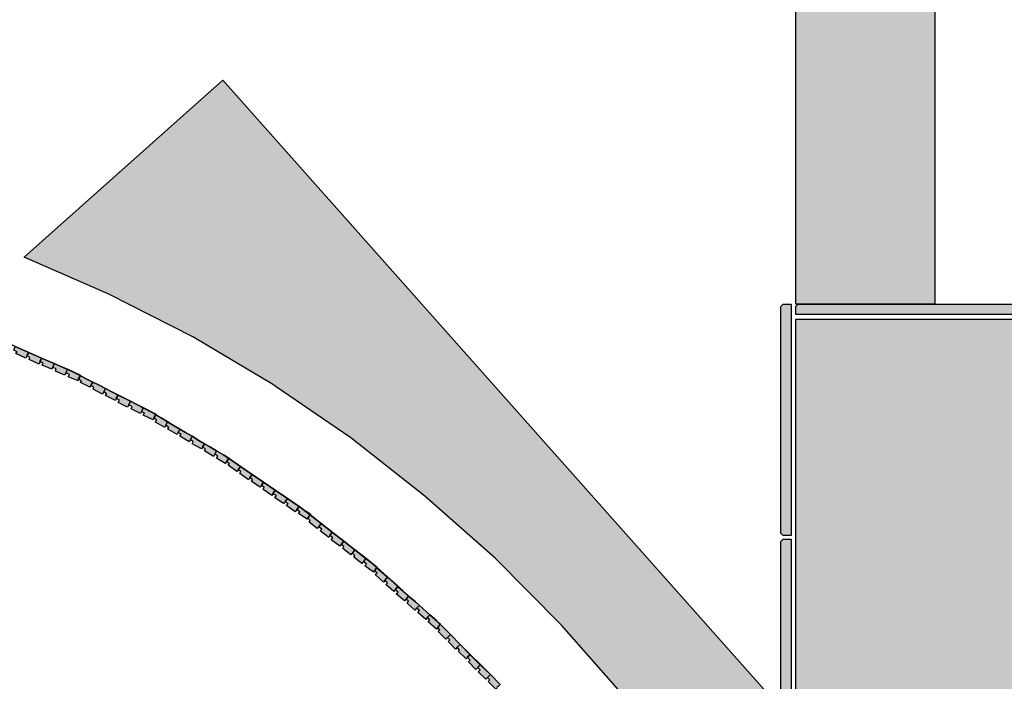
# Model space of a CAD drawing. Header units: millimetres. Extents: x -4985 to 43235, y -185 to 35000.
# Tile 6 of 14: x 14260 to 15954, y 6372 to 7510. Entities that reach past the tile are written whole.
import ezdxf

# ---------------------------------------------------------------- set-up
doc = ezdxf.new("R2010")
doc.units = ezdxf.units.MM
doc.layers.add('A-MURI-NUOVI', color=40, linetype='Continuous')
doc.layers.add('A-PILASTRI', color=8, linetype='Continuous')

msp = doc.modelspace()

# ---------------------------------------------------------------- hatches: boundary and pattern name
at = {"layer": 'A-MURI-NUOVI'}
for points in [[(15595, 8918), (15834, 8918), (15834, 7021), (15595, 7021), (15595, 8918)], [(15681, 6200), (15694, 5776), (15661.6, 5822.5), (15540, 5997), (15510, 6048), (15488, 6086), (15397, 6220), (15299, 6348), (15192, 6469), (15078, 6584), (14957, 6691), (14830, 6791), (14700, 6880), (14697, 6882), (14558, 6965), (14414, 7038), (14268, 7102), (14610, 7406), (15681, 6200)], [(14309.1, 6923.5), (14298, 6928), (14276, 6938), (14253, 6948), (14240.5, 6953.7), (14309.1, 6923.5)], [(14254, 6936), (14256, 6939), (14250.5, 6941.8), (14253, 6948), (14276, 6938), (14273, 6932), (14271, 6928), (14254, 6936)], [(14298, 6928), (14295, 6922), (14295.5, 6921.8), (14294, 6918), (14277, 6926), (14278, 6929), (14273, 6932), (14276, 6938), (14298, 6928)], [(14295, 6922), (14298, 6928), (14295.5, 6921.8), (14295, 6922)], [(14299, 6916), (14301, 6920), (14295.5, 6921.8), (14298, 6928), (14309.1, 6923.5), (14319.9, 6918.7), (14316, 6909), (14299, 6916)], [(14320, 6919), (14319.9, 6918.7), (14309.1, 6923.5), (14320, 6919)], [(14342.8, 6908.6), (14340, 6903), (14338, 6899), (14322, 6906), (14323, 6910), (14318, 6912), (14319.9, 6918.7), (14342.8, 6908.6)], [(14343, 6909), (14342.8, 6908.6), (14319.9, 6918.7), (14320, 6919), (14343, 6909)], [(14319.9, 6918.7), (14320, 6919), (14319.9, 6918.7), (14319.9, 6918.7)], [(14364, 6896.5), (14361, 6892), (14362, 6891.5), (14361, 6889), (14344, 6896), (14346, 6900), (14340, 6903), (14342.8, 6908.6), (14351, 6905), (14364.6, 6898), (14364, 6896.5)], [(14342.8, 6908.6), (14343, 6909), (14365, 6899), (14364.6, 6898), (14351, 6905), (14342.8, 6908.6)], [(14361, 6892), (14364, 6896.5), (14362, 6891.5), (14361, 6892)], [(14365, 6886), (14367, 6889), (14362, 6891.5), (14364, 6896.5), (14364.9, 6897.9), (14377.2, 6891.6), (14386, 6887), (14381, 6878), (14365, 6886)], [(14364.9, 6897.9), (14364, 6896.5), (14364.6, 6898), (14364.9, 6897.9)], [(14364.9, 6897.9), (14365, 6898), (14377.2, 6891.6), (14364.9, 6897.9)], [(14386, 6887), (14377.2, 6891.6), (14396, 6882), (14386, 6887)], [(14407.9, 6875.9), (14405, 6870), (14403, 6866), (14387, 6875), (14388, 6878), (14383, 6881), (14386, 6887), (14396, 6882), (14407.9, 6875.9)], [(14408, 6876), (14407.9, 6875.9), (14396, 6882), (14408, 6876)], [(14429.8, 6864.7), (14426, 6859), (14426.8, 6858.6), (14425, 6855), (14408, 6864), (14410, 6867), (14405, 6870), (14407.9, 6875.9), (14429.8, 6864.7)], [(14430, 6865), (14429.8, 6864.7), (14407.9, 6875.9), (14408, 6876), (14430, 6865)], [(14426, 6859), (14429.8, 6864.7), (14429.8, 6864.7), (14426.8, 6858.6), (14426, 6859)], [(14430, 6852), (14432, 6856), (14426.8, 6858.6), (14429.8, 6864.7), (14451, 6853.9), (14448, 6848), (14446, 6844), (14430, 6852)], [(14451, 6854), (14451, 6853.9), (14429.8, 6864.7), (14430, 6865), (14451, 6854)], [(14429.8, 6864.7), (14430, 6865), (14429.8, 6864.7), (14429.8, 6864.7)], [(14448, 6848), (14451, 6853.9), (14472.9, 6842.7), (14468, 6833), (14452, 6841), (14454, 6845), (14448, 6848)], [(14451, 6853.9), (14451, 6854), (14473, 6843), (14472.9, 6842.7), (14451, 6853.9)], [(14494, 6831), (14491, 6825), (14491.4, 6824.8), (14490, 6822), (14473, 6830), (14475, 6834), (14470, 6836), (14472.9, 6842.7), (14486, 6836), (14494.5, 6831), (14494.4, 6830.8), (14494, 6831)], [(14472.9, 6842.7), (14473, 6843), (14495, 6832), (14494.5, 6831), (14486, 6836), (14472.9, 6842.7)], [(14473, 6843), (14472.9, 6842.7), (14472.9, 6842.7), (14473, 6843)], [(14491, 6825), (14494, 6831), (14494.4, 6830.8), (14491.4, 6824.8), (14491, 6825)], [(14494, 6818), (14496, 6822), (14491.4, 6824.8), (14494.4, 6830.8), (14503.9, 6825.4), (14514.9, 6818.8), (14512, 6813), (14510, 6809), (14494, 6818)], [(14503.9, 6825.4), (14494.4, 6830.8), (14494.5, 6831), (14503.9, 6825.4)], [(14515, 6819), (14514.9, 6818.8), (14503.9, 6825.4), (14515, 6819)], [(14512, 6813), (14514.9, 6818.8), (14526.3, 6812), (14536, 6806), (14531, 6797), (14515, 6806), (14517, 6809), (14512, 6813)], [(14514.9, 6818.8), (14515, 6819), (14526.3, 6812), (14514.9, 6818.8)], [(14545.5, 6800.5), (14536, 6806), (14526.3, 6812), (14545.5, 6800.5)], [(14556.9, 6793.8), (14554, 6788), (14552, 6784), (14536, 6794), (14538, 6797), (14533, 6800), (14536, 6806), (14545.5, 6800.5), (14556.9, 6793.8)], [(14557, 6794), (14556.9, 6793.8), (14545.5, 6800.5), (14557, 6794)], [(14557, 6781), (14559, 6784), (14554, 6788), (14556.9, 6793.8), (14568.6, 6786.8), (14578, 6781), (14573, 6772), (14557, 6781)], [(14556.9, 6793.8), (14557, 6794), (14568.6, 6786.8), (14556.9, 6793.8)], [(14587.2, 6775.7), (14578, 6781), (14568.6, 6786.8), (14587.2, 6775.7)], [(14578, 6769), (14580, 6772), (14575, 6775), (14578, 6781), (14587.2, 6775.7), (14598.9, 6768.8), (14596, 6763), (14594, 6759), (14578, 6769)], [(14599, 6769), (14598.9, 6768.8), (14587.2, 6775.7), (14599, 6769)], [(14596, 6763), (14598.9, 6768.8), (14611, 6761.6), (14619.2, 6756.5), (14620, 6756), (14616, 6750), (14614, 6747), (14599, 6756), (14601, 6760), (14596, 6763)], [(14598.9, 6768.8), (14599, 6769), (14611, 6761.6), (14598.9, 6768.8)], [(14619.2, 6756.5), (14611, 6761.6), (14617, 6758), (14619.2, 6756.5)], [(14619, 6744), (14621, 6747), (14616, 6750), (14620, 6756), (14622.7, 6754.1), (14640, 6742), (14636, 6736), (14634, 6733), (14619, 6744)], [(14620, 6756), (14620, 6756), (14619.2, 6756.5), (14620, 6756)], [(14620, 6756), (14620, 6756), (14622.7, 6754.1), (14620, 6756)], [(14640, 6742), (14622.7, 6754.1), (14680, 6715), (14660, 6728), (14640, 6742)], [(14636, 6736), (14640, 6742), (14660, 6728), (14656, 6723), (14656.4, 6722.7), (14654, 6719), (14639, 6730), (14641, 6733), (14636, 6736)], [(14656, 6723), (14660, 6728), (14656.4, 6722.7), (14656, 6723)], [(14659, 6716), (14661, 6719), (14656.4, 6722.7), (14660, 6728), (14680, 6715), (14676, 6709), (14674, 6706), (14659, 6716)], [(14700, 6701), (14696, 6695), (14694, 6692), (14679, 6702), (14681, 6706), (14676, 6709), (14680, 6715), (14700, 6701)], [(14745.2, 6670.2), (14741, 6673), (14721, 6687), (14700, 6701), (14680, 6715), (14743, 6672), (14745.2, 6670.2)], [(14699, 6688), (14702, 6692), (14696, 6695), (14700, 6701), (14721, 6687), (14714, 6678), (14699, 6688)], [(14741, 6673), (14737, 6668), (14737.1, 6667.9), (14734, 6664), (14719, 6675), (14722, 6678), (14717, 6681), (14721, 6687), (14741, 6673)], [(14737, 6668), (14741, 6673), (14737.1, 6667.9), (14737, 6668)], [(14740, 6661), (14742, 6664), (14737.1, 6667.9), (14741, 6673), (14745.2, 6670.2), (14759.9, 6658.8), (14756, 6653), (14756.2, 6652.8), (14755, 6651), (14740, 6661)], [(14761, 6660), (14760.2, 6658.8), (14760, 6659), (14759.9, 6658.8), (14745.2, 6670.2), (14761, 6660)], [(14760.1, 6658.6), (14756.2, 6652.8), (14756, 6653), (14759.9, 6658.8), (14760.1, 6658.6)], [(14756.2, 6652.8), (14760.1, 6658.6), (14778.9, 6643.9), (14772, 6635), (14758, 6646), (14760, 6649), (14756.2, 6652.8)], [(14760.2, 6658.8), (14760.1, 6658.6), (14759.9, 6658.8), (14760, 6659), (14760.2, 6658.8)], [(14760.1, 6658.6), (14760.2, 6658.8), (14779, 6644), (14778.9, 6643.9), (14760.1, 6658.6)], [(14777, 6631), (14780, 6634), (14775, 6638), (14778.9, 6643.9), (14798, 6628.9), (14794, 6623), (14792, 6620), (14777, 6631)], [(14778.9, 6643.9), (14779, 6644), (14798, 6629), (14798, 6628.9), (14778.9, 6643.9)], [(14779, 6644), (14778.9, 6643.9), (14778.9, 6643.9), (14779, 6644)], [(14794, 6623), (14798, 6628.9), (14817.6, 6613.5), (14813, 6608), (14813.2, 6607.8), (14811, 6605), (14796, 6616), (14799, 6619), (14794, 6623)], [(14798, 6628.9), (14798, 6629), (14818, 6614), (14817.6, 6613.5), (14798, 6628.9)], [(14817.6, 6613.5), (14813.2, 6607.8), (14813, 6608), (14817.6, 6613.5), (14817.6, 6613.5)], [(14813.2, 6607.8), (14817.6, 6613.5), (14836.7, 6598.6), (14830, 6590), (14816, 6601), (14818, 6604), (14813.2, 6607.8)], [(14817.6, 6613.5), (14818, 6614), (14837, 6599), (14836.7, 6598.6), (14817.6, 6613.5)], [(14818, 6614), (14817.6, 6613.5), (14817.6, 6613.5), (14818, 6614)], [(14835, 6586), (14837, 6589), (14833, 6593), (14836.7, 6598.6), (14855.8, 6583.7), (14849, 6575), (14835, 6586)], [(14836.7, 6598.6), (14837, 6599), (14856, 6584), (14855.8, 6583.7), (14836.7, 6598.6)], [(14837, 6599), (14836.7, 6598.6), (14836.7, 6598.6), (14837, 6599)], [(14873, 6566), (14870, 6563), (14870.7, 6562.5), (14869, 6560), (14854, 6571), (14857, 6574), (14852, 6578), (14855.8, 6583.7), (14863, 6578), (14874.3, 6568), (14873, 6566)], [(14855.8, 6583.7), (14856, 6584), (14875, 6569), (14874.3, 6568), (14863, 6578), (14855.8, 6583.7)], [(14855.8, 6583.7), (14856, 6584), (14855.8, 6583.7), (14855.8, 6583.7)], [(14870, 6563), (14873, 6566), (14870.7, 6562.5), (14870, 6563)], [(14872, 6556), (14875, 6559), (14870.7, 6562.5), (14873, 6566), (14874.7, 6567.7), (14892.7, 6551.7), (14888, 6546), (14888.2, 6545.8), (14886, 6543), (14872, 6556)], [(14874.7, 6567.7), (14873, 6566), (14874.3, 6568), (14874.7, 6567.7)], [(14874.7, 6567.7), (14875, 6568), (14893, 6552), (14892.7, 6551.7), (14874.7, 6567.7)], [(14892.7, 6551.7), (14893, 6552), (14911, 6536), (14910.7, 6535.7), (14892.7, 6551.7)], [(14893, 6552), (14892.7, 6551.7), (14892.7, 6551.7), (14893, 6552)], [(14892.7, 6551.7), (14888.2, 6545.8), (14888, 6546), (14892.7, 6551.7), (14892.7, 6551.7)], [(14888.2, 6545.8), (14892.7, 6551.7), (14910.7, 6535.7), (14906, 6530), (14906.2, 6529.8), (14904, 6527), (14890, 6539), (14893, 6542), (14888.2, 6545.8)], [(14906, 6530), (14910.7, 6535.7), (14910.8, 6535.7), (14906.2, 6529.8), (14906, 6530)], [(14908, 6523), (14911, 6526), (14906.2, 6529.8), (14910.8, 6535.7), (14920, 6527.5), (14929, 6519), (14922, 6511), (14908, 6523)], [(14910.7, 6535.7), (14911, 6536), (14910.8, 6535.7), (14910.7, 6535.7)], [(14911, 6536), (14920, 6527.5), (14910.8, 6535.7), (14911, 6536)], [(14941, 6508.9), (14929, 6519), (14920, 6527.5), (14941, 6508.9)], [(14927, 6507), (14929, 6510), (14925, 6514), (14929, 6519), (14941, 6508.9), (14947.8, 6502.8), (14943, 6498), (14940, 6495), (14927, 6507)], [(14948, 6503), (14947.8, 6502.8), (14941, 6508.9), (14948, 6503)], [(14943, 6498), (14947.8, 6502.8), (14965.9, 6486.9), (14961, 6482), (14961.4, 6481.7), (14959, 6479), (14945, 6491), (14948, 6494), (14943, 6498)], [(14947.8, 6502.8), (14948, 6503), (14966, 6487), (14965.9, 6486.9), (14947.8, 6502.8)], [(14961, 6482), (14965.9, 6486.9), (14965.9, 6486.9), (14961.4, 6481.7), (14961, 6482)], [(14980.5, 6466.5), (14979, 6465), (14979.2, 6464.8), (14977, 6462), (14963, 6475), (14966, 6478), (14961.4, 6481.7), (14965.9, 6486.9), (14977, 6477), (14983.6, 6470.4), (14980.5, 6466.5)], [(14984, 6471), (14983.6, 6470.4), (14977, 6477), (14965.9, 6486.9), (14966, 6487), (14984, 6471)], [(14965.9, 6486.9), (14966, 6487), (14965.9, 6486.9), (14965.9, 6486.9)], [(15001, 6453), (14996, 6448), (14993, 6445), (14980, 6458), (14983, 6461), (14979.2, 6464.8), (14980.5, 6466.5), (14984, 6470), (15001, 6453)], [(14984, 6470), (14980.5, 6466.5), (14983.6, 6470.4), (14984, 6470)], [(14979, 6465), (14980.5, 6466.5), (14979.2, 6464.8), (14979, 6465)], [(14997, 6441), (15000, 6444), (14996, 6448), (15001, 6453), (15018, 6436), (15013, 6431), (15010, 6428), (14997, 6441)], [(15035, 6418), (15030, 6414), (15030.5, 6413.5), (15028, 6411), (15015, 6424), (15017, 6426), (15013, 6431), (15018, 6436), (15035, 6418)], [(15052, 6401), (15035, 6418), (15018, 6436), (15070, 6384), (15052, 6401)], [(15030, 6414), (15035, 6418), (15030.5, 6413.5), (15030, 6414)], [(15032, 6406), (15035, 6409), (15030.5, 6413.5), (15035, 6418), (15052, 6401), (15045, 6393), (15032, 6406)], [(15070, 6384), (15065, 6379), (15062, 6376), (15049, 6389), (15052, 6392), (15048, 6396), (15052, 6401), (15070, 6384)], [(15066, 6372), (15069, 6375), (15065, 6379), (15070, 6384), (15085, 6369), (15086.9, 6366.9), (15084, 6364), (15081, 6362), (15081.5, 6361.5), (15079, 6359), (15066, 6372)]]:
    msp.add_hatch(color=40, dxfattribs=at).paths.add_polyline_path(points)
at = {"layer": 'A-PILASTRI'}
for points in [[(15587, 7021), (15587, 6623), (15573, 6623), (15569, 6627), (15569, 7017), (15573, 7021), (15587, 7021)], [(16025, 7003), (15595, 7003), (15595, 7017), (15599, 7021), (16021, 7021), (16025, 7017), (16025, 7003)], [(16025, 6995), (16025, 6245), (15595, 6245), (15595, 6995), (16025, 6995)], [(15587, 6617), (15587, 6219), (15573, 6219), (15569, 6223), (15569, 6613), (15573, 6617), (15587, 6617)]]:
    msp.add_hatch(color=8, dxfattribs=at).paths.add_polyline_path(points)

# ---------------------------------------------------------------- linework, layer by layer
at = {"layer": 'A-MURI-NUOVI'}
for points in [[(15595, 8918), (15834, 8918), (15834, 7021), (15595, 7021), (15595, 8918)], [(15681, 6200), (15694, 5776), (15661.6, 5822.5), (15540, 5997), (15510, 6048), (15488, 6086), (15397, 6220), (15299, 6348), (15192, 6469), (15078, 6584), (14957, 6691), (14830, 6791), (14700, 6880), (14697, 6882), (14558, 6965), (14414, 7038), (14268, 7102), (14610, 7406), (15681, 6200)], [(14309.1, 6923.5), (14298, 6928), (14276, 6938), (14253, 6948), (14240.5, 6953.7), (14309.1, 6923.5)], [(14254, 6936), (14256, 6939), (14250.5, 6941.8), (14253, 6948), (14276, 6938), (14273, 6932), (14271, 6928), (14254, 6936)], [(14298, 6928), (14295, 6922), (14295.5, 6921.8), (14294, 6918), (14277, 6926), (14278, 6929), (14273, 6932), (14276, 6938), (14298, 6928)], [(14295, 6922), (14298, 6928), (14295.5, 6921.8), (14295, 6922)], [(14299, 6916), (14301, 6920), (14295.5, 6921.8), (14298, 6928), (14309.1, 6923.5), (14319.9, 6918.7), (14316, 6909), (14299, 6916)], [(14320, 6919), (14319.9, 6918.7), (14309.1, 6923.5), (14320, 6919)], [(14342.8, 6908.6), (14340, 6903), (14338, 6899), (14322, 6906), (14323, 6910), (14318, 6912), (14319.9, 6918.7), (14342.8, 6908.6)], [(14343, 6909), (14342.8, 6908.6), (14319.9, 6918.7), (14320, 6919), (14343, 6909)], [(14319.9, 6918.7), (14320, 6919), (14319.9, 6918.7), (14319.9, 6918.7)], [(14364, 6896.5), (14361, 6892), (14362, 6891.5), (14361, 6889), (14344, 6896), (14346, 6900), (14340, 6903), (14342.8, 6908.6), (14351, 6905), (14364.6, 6898), (14364, 6896.5)], [(14342.8, 6908.6), (14343, 6909), (14365, 6899), (14364.6, 6898), (14351, 6905), (14342.8, 6908.6)], [(14361, 6892), (14364, 6896.5), (14362, 6891.5), (14361, 6892)], [(14365, 6886), (14367, 6889), (14362, 6891.5), (14364, 6896.5), (14364.9, 6897.9), (14377.2, 6891.6), (14386, 6887), (14381, 6878), (14365, 6886)], [(14364.9, 6897.9), (14364, 6896.5), (14364.6, 6898), (14364.9, 6897.9)], [(14364.9, 6897.9), (14365, 6898), (14377.2, 6891.6), (14364.9, 6897.9)], [(14386, 6887), (14377.2, 6891.6), (14396, 6882), (14386, 6887)], [(14407.9, 6875.9), (14405, 6870), (14403, 6866), (14387, 6875), (14388, 6878), (14383, 6881), (14386, 6887), (14396, 6882), (14407.9, 6875.9)], [(14408, 6876), (14407.9, 6875.9), (14396, 6882), (14408, 6876)], [(14429.8, 6864.7), (14426, 6859), (14426.8, 6858.6), (14425, 6855), (14408, 6864), (14410, 6867), (14405, 6870), (14407.9, 6875.9), (14429.8, 6864.7)], [(14430, 6865), (14429.8, 6864.7), (14407.9, 6875.9), (14408, 6876), (14430, 6865)], [(14426, 6859), (14429.8, 6864.7), (14429.8, 6864.7), (14426.8, 6858.6), (14426, 6859)], [(14430, 6852), (14432, 6856), (14426.8, 6858.6), (14429.8, 6864.7), (14451, 6853.9), (14448, 6848), (14446, 6844), (14430, 6852)], [(14451, 6854), (14451, 6853.9), (14429.8, 6864.7), (14430, 6865), (14451, 6854)], [(14429.8, 6864.7), (14430, 6865), (14429.8, 6864.7), (14429.8, 6864.7)], [(14448, 6848), (14451, 6853.9), (14472.9, 6842.7), (14468, 6833), (14452, 6841), (14454, 6845), (14448, 6848)], [(14451, 6853.9), (14451, 6854), (14473, 6843), (14472.9, 6842.7), (14451, 6853.9)], [(14494, 6831), (14491, 6825), (14491.4, 6824.8), (14490, 6822), (14473, 6830), (14475, 6834), (14470, 6836), (14472.9, 6842.7), (14486, 6836), (14494.5, 6831), (14494.4, 6830.8), (14494, 6831)], [(14472.9, 6842.7), (14473, 6843), (14495, 6832), (14494.5, 6831), (14486, 6836), (14472.9, 6842.7)], [(14473, 6843), (14472.9, 6842.7), (14472.9, 6842.7), (14473, 6843)], [(14491, 6825), (14494, 6831), (14494.4, 6830.8), (14491.4, 6824.8), (14491, 6825)], [(14494, 6818), (14496, 6822), (14491.4, 6824.8), (14494.4, 6830.8), (14503.9, 6825.4), (14514.9, 6818.8), (14512, 6813), (14510, 6809), (14494, 6818)], [(14503.9, 6825.4), (14494.4, 6830.8), (14494.5, 6831), (14503.9, 6825.4)], [(14515, 6819), (14514.9, 6818.8), (14503.9, 6825.4), (14515, 6819)], [(14512, 6813), (14514.9, 6818.8), (14526.3, 6812), (14536, 6806), (14531, 6797), (14515, 6806), (14517, 6809), (14512, 6813)], [(14514.9, 6818.8), (14515, 6819), (14526.3, 6812), (14514.9, 6818.8)], [(14545.5, 6800.5), (14536, 6806), (14526.3, 6812), (14545.5, 6800.5)], [(14556.9, 6793.8), (14554, 6788), (14552, 6784), (14536, 6794), (14538, 6797), (14533, 6800), (14536, 6806), (14545.5, 6800.5), (14556.9, 6793.8)], [(14557, 6794), (14556.9, 6793.8), (14545.5, 6800.5), (14557, 6794)], [(14557, 6781), (14559, 6784), (14554, 6788), (14556.9, 6793.8), (14568.6, 6786.8), (14578, 6781), (14573, 6772), (14557, 6781)], [(14556.9, 6793.8), (14557, 6794), (14568.6, 6786.8), (14556.9, 6793.8)], [(14587.2, 6775.7), (14578, 6781), (14568.6, 6786.8), (14587.2, 6775.7)], [(14578, 6769), (14580, 6772), (14575, 6775), (14578, 6781), (14587.2, 6775.7), (14598.9, 6768.8), (14596, 6763), (14594, 6759), (14578, 6769)], [(14599, 6769), (14598.9, 6768.8), (14587.2, 6775.7), (14599, 6769)], [(14596, 6763), (14598.9, 6768.8), (14611, 6761.6), (14619.2, 6756.5), (14620, 6756), (14616, 6750), (14614, 6747), (14599, 6756), (14601, 6760), (14596, 6763)], [(14598.9, 6768.8), (14599, 6769), (14611, 6761.6), (14598.9, 6768.8)], [(14619.2, 6756.5), (14611, 6761.6), (14617, 6758), (14619.2, 6756.5)], [(14619, 6744), (14621, 6747), (14616, 6750), (14620, 6756), (14622.7, 6754.1), (14640, 6742), (14636, 6736), (14634, 6733), (14619, 6744)], [(14620, 6756), (14620, 6756), (14619.2, 6756.5), (14620, 6756)], [(14620, 6756), (14620, 6756), (14622.7, 6754.1), (14620, 6756)], [(14640, 6742), (14622.7, 6754.1), (14680, 6715), (14660, 6728), (14640, 6742)], [(14636, 6736), (14640, 6742), (14660, 6728), (14656, 6723), (14656.4, 6722.7), (14654, 6719), (14639, 6730), (14641, 6733), (14636, 6736)], [(14656, 6723), (14660, 6728), (14656.4, 6722.7), (14656, 6723)], [(14659, 6716), (14661, 6719), (14656.4, 6722.7), (14660, 6728), (14680, 6715), (14676, 6709), (14674, 6706), (14659, 6716)], [(14700, 6701), (14696, 6695), (14694, 6692), (14679, 6702), (14681, 6706), (14676, 6709), (14680, 6715), (14700, 6701)], [(14745.2, 6670.2), (14741, 6673), (14721, 6687), (14700, 6701), (14680, 6715), (14743, 6672), (14745.2, 6670.2)], [(14699, 6688), (14702, 6692), (14696, 6695), (14700, 6701), (14721, 6687), (14714, 6678), (14699, 6688)], [(14741, 6673), (14737, 6668), (14737.1, 6667.9), (14734, 6664), (14719, 6675), (14722, 6678), (14717, 6681), (14721, 6687), (14741, 6673)], [(14737, 6668), (14741, 6673), (14737.1, 6667.9), (14737, 6668)], [(14740, 6661), (14742, 6664), (14737.1, 6667.9), (14741, 6673), (14745.2, 6670.2), (14759.9, 6658.8), (14756, 6653), (14756.2, 6652.8), (14755, 6651), (14740, 6661)], [(14761, 6660), (14760.2, 6658.8), (14760, 6659), (14759.9, 6658.8), (14745.2, 6670.2), (14761, 6660)], [(14760.1, 6658.6), (14756.2, 6652.8), (14756, 6653), (14759.9, 6658.8), (14760.1, 6658.6)], [(14756.2, 6652.8), (14760.1, 6658.6), (14778.9, 6643.9), (14772, 6635), (14758, 6646), (14760, 6649), (14756.2, 6652.8)], [(14760.2, 6658.8), (14760.1, 6658.6), (14759.9, 6658.8), (14760, 6659), (14760.2, 6658.8)], [(14760.1, 6658.6), (14760.2, 6658.8), (14779, 6644), (14778.9, 6643.9), (14760.1, 6658.6)], [(14777, 6631), (14780, 6634), (14775, 6638), (14778.9, 6643.9), (14798, 6628.9), (14794, 6623), (14792, 6620), (14777, 6631)], [(14778.9, 6643.9), (14779, 6644), (14798, 6629), (14798, 6628.9), (14778.9, 6643.9)], [(14779, 6644), (14778.9, 6643.9), (14778.9, 6643.9), (14779, 6644)], [(14794, 6623), (14798, 6628.9), (14817.6, 6613.5), (14813, 6608), (14813.2, 6607.8), (14811, 6605), (14796, 6616), (14799, 6619), (14794, 6623)], [(14798, 6628.9), (14798, 6629), (14818, 6614), (14817.6, 6613.5), (14798, 6628.9)], [(14817.6, 6613.5), (14813.2, 6607.8), (14813, 6608), (14817.6, 6613.5), (14817.6, 6613.5)], [(14813.2, 6607.8), (14817.6, 6613.5), (14836.7, 6598.6), (14830, 6590), (14816, 6601), (14818, 6604), (14813.2, 6607.8)], [(14817.6, 6613.5), (14818, 6614), (14837, 6599), (14836.7, 6598.6), (14817.6, 6613.5)], [(14818, 6614), (14817.6, 6613.5), (14817.6, 6613.5), (14818, 6614)], [(14835, 6586), (14837, 6589), (14833, 6593), (14836.7, 6598.6), (14855.8, 6583.7), (14849, 6575), (14835, 6586)], [(14836.7, 6598.6), (14837, 6599), (14856, 6584), (14855.8, 6583.7), (14836.7, 6598.6)], [(14837, 6599), (14836.7, 6598.6), (14836.7, 6598.6), (14837, 6599)], [(14873, 6566), (14870, 6563), (14870.7, 6562.5), (14869, 6560), (14854, 6571), (14857, 6574), (14852, 6578), (14855.8, 6583.7), (14863, 6578), (14874.3, 6568), (14873, 6566)], [(14855.8, 6583.7), (14856, 6584), (14875, 6569), (14874.3, 6568), (14863, 6578), (14855.8, 6583.7)], [(14855.8, 6583.7), (14856, 6584), (14855.8, 6583.7), (14855.8, 6583.7)], [(14870, 6563), (14873, 6566), (14870.7, 6562.5), (14870, 6563)], [(14872, 6556), (14875, 6559), (14870.7, 6562.5), (14873, 6566), (14874.7, 6567.7), (14892.7, 6551.7), (14888, 6546), (14888.2, 6545.8), (14886, 6543), (14872, 6556)], [(14874.7, 6567.7), (14873, 6566), (14874.3, 6568), (14874.7, 6567.7)], [(14874.7, 6567.7), (14875, 6568), (14893, 6552), (14892.7, 6551.7), (14874.7, 6567.7)], [(14892.7, 6551.7), (14893, 6552), (14911, 6536), (14910.7, 6535.7), (14892.7, 6551.7)], [(14893, 6552), (14892.7, 6551.7), (14892.7, 6551.7), (14893, 6552)], [(14892.7, 6551.7), (14888.2, 6545.8), (14888, 6546), (14892.7, 6551.7), (14892.7, 6551.7)], [(14888.2, 6545.8), (14892.7, 6551.7), (14910.7, 6535.7), (14906, 6530), (14906.2, 6529.8), (14904, 6527), (14890, 6539), (14893, 6542), (14888.2, 6545.8)], [(14906, 6530), (14910.7, 6535.7), (14910.8, 6535.7), (14906.2, 6529.8), (14906, 6530)], [(14908, 6523), (14911, 6526), (14906.2, 6529.8), (14910.8, 6535.7), (14920, 6527.5), (14929, 6519), (14922, 6511), (14908, 6523)], [(14910.7, 6535.7), (14911, 6536), (14910.8, 6535.7), (14910.7, 6535.7)], [(14911, 6536), (14920, 6527.5), (14910.8, 6535.7), (14911, 6536)], [(14941, 6508.9), (14929, 6519), (14920, 6527.5), (14941, 6508.9)], [(14927, 6507), (14929, 6510), (14925, 6514), (14929, 6519), (14941, 6508.9), (14947.8, 6502.8), (14943, 6498), (14940, 6495), (14927, 6507)], [(14948, 6503), (14947.8, 6502.8), (14941, 6508.9), (14948, 6503)], [(14943, 6498), (14947.8, 6502.8), (14965.9, 6486.9), (14961, 6482), (14961.4, 6481.7), (14959, 6479), (14945, 6491), (14948, 6494), (14943, 6498)], [(14947.8, 6502.8), (14948, 6503), (14966, 6487), (14965.9, 6486.9), (14947.8, 6502.8)], [(14961, 6482), (14965.9, 6486.9), (14965.9, 6486.9), (14961.4, 6481.7), (14961, 6482)], [(14980.5, 6466.5), (14979, 6465), (14979.2, 6464.8), (14977, 6462), (14963, 6475), (14966, 6478), (14961.4, 6481.7), (14965.9, 6486.9), (14977, 6477), (14983.6, 6470.4), (14980.5, 6466.5)], [(14984, 6471), (14983.6, 6470.4), (14977, 6477), (14965.9, 6486.9), (14966, 6487), (14984, 6471)], [(14965.9, 6486.9), (14966, 6487), (14965.9, 6486.9), (14965.9, 6486.9)], [(15001, 6453), (14996, 6448), (14993, 6445), (14980, 6458), (14983, 6461), (14979.2, 6464.8), (14980.5, 6466.5), (14984, 6470), (15001, 6453)], [(14984, 6470), (14980.5, 6466.5), (14983.6, 6470.4), (14984, 6470)], [(14979, 6465), (14980.5, 6466.5), (14979.2, 6464.8), (14979, 6465)], [(14997, 6441), (15000, 6444), (14996, 6448), (15001, 6453), (15018, 6436), (15013, 6431), (15010, 6428), (14997, 6441)], [(15035, 6418), (15030, 6414), (15030.5, 6413.5), (15028, 6411), (15015, 6424), (15017, 6426), (15013, 6431), (15018, 6436), (15035, 6418)], [(15052, 6401), (15035, 6418), (15018, 6436), (15070, 6384), (15052, 6401)], [(15030, 6414), (15035, 6418), (15030.5, 6413.5), (15030, 6414)], [(15032, 6406), (15035, 6409), (15030.5, 6413.5), (15035, 6418), (15052, 6401), (15045, 6393), (15032, 6406)], [(15070, 6384), (15065, 6379), (15062, 6376), (15049, 6389), (15052, 6392), (15048, 6396), (15052, 6401), (15070, 6384)], [(15066, 6372), (15069, 6375), (15065, 6379), (15070, 6384), (15085, 6369), (15086.9, 6366.9), (15084, 6364), (15081, 6362), (15081.5, 6361.5), (15079, 6359), (15066, 6372)]]:
    msp.add_lwpolyline(points, close=True, dxfattribs=at)
at = {"layer": 'A-PILASTRI'}
for points in [[(15587, 7021), (15587, 6623), (15573, 6623), (15569, 6627), (15569, 7017), (15573, 7021), (15587, 7021)], [(16025, 7003), (15595, 7003), (15595, 7017), (15599, 7021), (16021, 7021), (16025, 7017), (16025, 7003)], [(16025, 6995), (16025, 6245), (15595, 6245), (15595, 6995), (16025, 6995)], [(15587, 6617), (15587, 6219), (15573, 6219), (15569, 6223), (15569, 6613), (15573, 6617), (15587, 6617)]]:
    msp.add_lwpolyline(points, close=True, dxfattribs=at)

doc.saveas('drawing.dxf')
